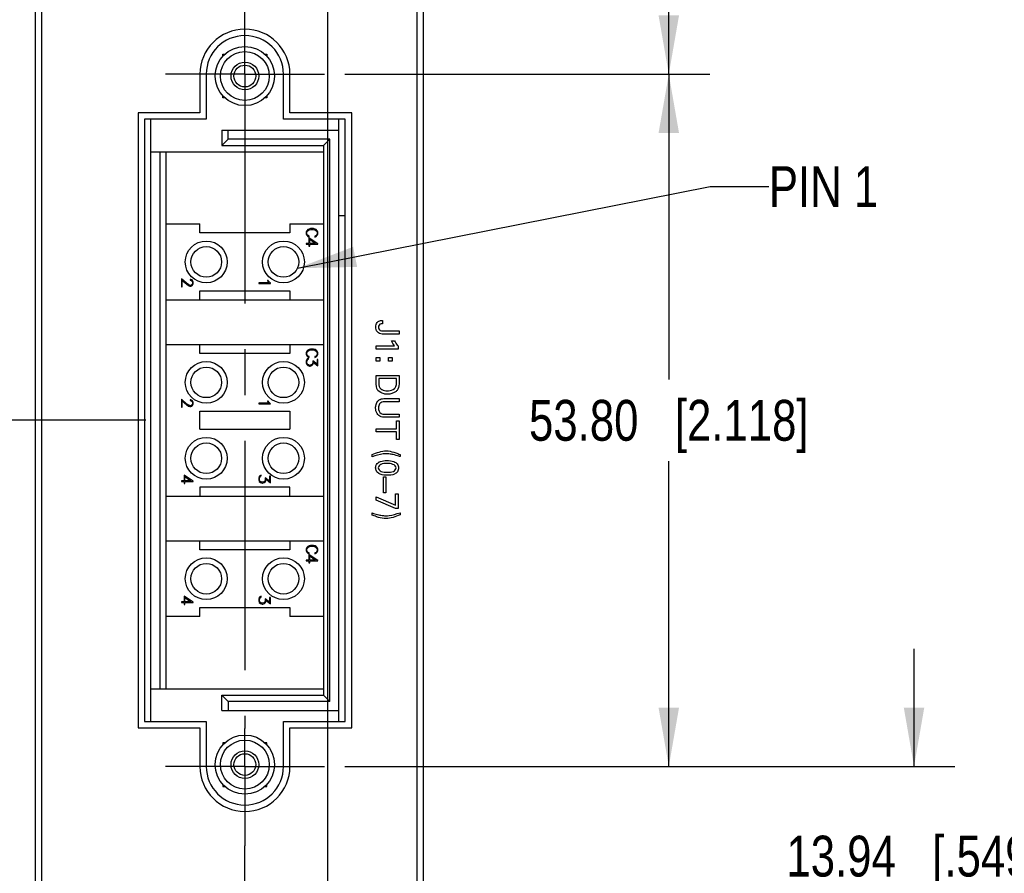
# Model space of a CAD drawing. Header units: inches. Extents: x 0 to 34, y 0 to 22.
# Tile 8 of 37: x 4.4 to 7.4, y 9.9 to 12.6. Entities that reach past the tile are written whole.
import ezdxf

# ---------------------------------------------------------------- set-up
doc = ezdxf.new("R2010")
doc.units = ezdxf.units.IN
doc.header["$LTSCALE"] = 1.87
doc.header["$MEASUREMENT"] = 0
doc.linetypes.add('CENTER', pattern=[0.6, 0.375, -0.075, 0.075, -0.075])
doc.layers.get('0').update_dxf_attribs({"linetype": 'CONTINUOUS'})
for name, color, linetype in [('02___PRT_ALL_AXES', 7, 'CONTINUOUS'), ('DETAIL', 7, 'CONTINUOUS'), ('DIMENSIONS', 7, 'CONTINUOUS')]:
    doc.layers.add(name, color=color, linetype=linetype)
doc.styles.get("Standard").update_dxf_attribs({"font": 'txt', "width": 0.8})
doc.dimstyles.new('DIMSTYLE_1', dxfattribs={"dimtxt": 0.125, "dimasz": 0.18, "dimexe": 0.125, "dimexo": 0.0625, "dimgap": 0.0625, "dimtad": 0, "dimtih": 1, "dimtoh": 1, "dimzin": 0, "dimdsep": 46, "dimtxsty": 'STANDARD', "dimblk": '_FILLED', "dimblk1": '_FILLED', "dimblk2": '_FILLED', "dimcen": 0.09, "dimazin": 0, "dimtp": 0.01, "dimtm": 0.01, "dimtfac": 1, "dimtofl": 0, "dimtmove": 0, "dimatfit": 3, "dimldrblk": '_FILLED', "dimfxl": 1, "dimtolj": 1, "dimtzin": 0, "dimarcsym": 0})
doc.dimstyles.get("Standard").update_dxf_attribs({"dimtxt": 0.125, "dimasz": 0.18, "dimexe": 0.125, "dimexo": 0.0625, "dimgap": 0.09, "dimtad": 0, "dimtih": 1, "dimtoh": 1, "dimzin": 0, "dimdsep": 46, "dimtxsty": 'STANDARD', "dimblk": '_FILLED', "dimblk1": '_FILLED', "dimblk2": '_FILLED', "dimcen": 0.09, "dimazin": 0, "dimtol": 1, "dimtp": 0.02, "dimtm": 0.02, "dimtfac": 1, "dimtofl": 0, "dimtmove": 0, "dimatfit": 3, "dimldrblk": '_FILLED', "dimfxl": 1, "dimtolj": 1, "dimtzin": 0, "dimarcsym": 0})

# ---------------------------------------------------------------- blocks, each defined once
blk = doc.blocks.new('_FILLED')
at = {"color": 0, "linetype": 'BYBLOCK'}
blk.add_solid([(0, 0), (-1, 0.174), (-1, -0.174)], dxfattribs=at)
blk = doc.blocks.new('*D3')
at = {"layer": 'DIMENSIONS', "color": 2, "linetype": 'CONTINUOUS'}
for p, q in [((5.3048, 12.8307), (5.3048, 3.996)), ((4.9048, 6.354), (4.9048, 3.996)), ((4.9048, 4.121), (4.5448, 4.121)), ((5.3048, 4.121), (5.6492, 4.121))]:
    blk.add_line(p, q, dxfattribs=at)
at = {"layer": 'DIMENSIONS', "color": 2, "linetype": 'CONTINUOUS', "xscale": 0.18, "yscale": 0.18, "zscale": 0.18}
blk.add_blockref('_FILLED', (4.9048, 4.121), dxfattribs=at)
at = {"layer": 'DIMENSIONS', "color": 2, "linetype": 'CONTINUOUS', "xscale": 0.18, "yscale": 0.18, "zscale": 0.18, "rotation": 180}
blk.add_blockref('_FILLED', (5.3048, 4.121), dxfattribs=at)
at = {"layer": 'DIMENSIONS', "color": 2, "linetype": 'CONTINUOUS', "insert": (5.7117, 4.1835), "char_height": 0.125, "width": 1.225, "attachment_point": 1, "line_spacing_factor": 0.9}
blk.add_mtext('10.16{\\ftxt.shx;\\W1.000000;\\H0.125000; }[.400]', dxfattribs=at)
blk = doc.blocks.new('*D4')
at = {"layer": 'DIMENSIONS', "color": 2, "linetype": 'CONTINUOUS'}
for p, q in [((5.3048, 12.8307), (5.3048, 5.496)), ((5.5989, 6.3794), (5.5989, 5.496)), ((5.3048, 5.621), (4.9448, 5.621)), ((5.5989, 5.621), (5.9631, 5.621))]:
    blk.add_line(p, q, dxfattribs=at)
at = {"layer": 'DIMENSIONS', "color": 2, "linetype": 'CONTINUOUS', "xscale": 0.18, "yscale": 0.18, "zscale": 0.18}
blk.add_blockref('_FILLED', (5.3048, 5.621), dxfattribs=at)
at = {"layer": 'DIMENSIONS', "color": 2, "linetype": 'CONTINUOUS', "xscale": 0.18, "yscale": 0.18, "zscale": 0.18, "rotation": 180}
blk.add_blockref('_FILLED', (5.5989, 5.621), dxfattribs=at)
at = {"layer": 'DIMENSIONS', "color": 2, "linetype": 'CONTINUOUS', "insert": (6.0256, 5.6835), "char_height": 0.125, "width": 1.125, "attachment_point": 1, "line_spacing_factor": 0.9}
blk.add_mtext('7.47{\\ftxt.shx;\\W1.000000;\\H0.125000; }[.294]', dxfattribs=at)
blk = doc.blocks.new('*D6')
at = {"layer": 'DIMENSIONS', "color": 2, "linetype": 'CONTINUOUS'}
for p, q in [((7.0989, 10.2682), (7.0989, 10.6282)), ((5.358, 10.2682), (7.2239, 10.2682)), ((5.358, 9.7194), (7.2239, 9.7194)), ((7.0989, 9.7194), (7.0989, 9.3594))]:
    blk.add_line(p, q, dxfattribs=at)
at = {"layer": 'DIMENSIONS', "color": 2, "linetype": 'CONTINUOUS', "xscale": 0.18, "yscale": 0.18, "zscale": 0.18}
for p, rotation in [((7.0989, 10.2682), 270), ((7.0989, 9.7194), 90)]:
    blk.add_blockref('_FILLED', p, dxfattribs=dict(at, rotation=rotation))
at = {"layer": 'DIMENSIONS', "color": 2, "linetype": 'CONTINUOUS', "insert": (7.0989, 10.0563), "char_height": 0.125, "width": 1.225, "attachment_point": 2, "line_spacing_factor": 0.9}
blk.add_mtext('13.94{\\ftxt.shx;\\W1.000000;\\H0.125000; }[.549]', dxfattribs=at)
blk = doc.blocks.new('*D7')
at = {"layer": 'DIMENSIONS', "color": 2, "linetype": 'CONTINUOUS'}
for p, q in [((5.358, 12.3863), (6.4739, 12.3863)), ((6.3489, 12.3863), (6.3489, 11.4523)), ((6.3489, 10.2682), (6.3489, 11.2023)), ((5.358, 10.2682), (6.4739, 10.2682))]:
    blk.add_line(p, q, dxfattribs=at)
at = {"layer": 'DIMENSIONS', "color": 2, "linetype": 'CONTINUOUS', "xscale": 0.18, "yscale": 0.18, "zscale": 0.18}
for p, rotation in [((6.3489, 12.3863), 90), ((6.3489, 10.2682), 270)]:
    blk.add_blockref('_FILLED', p, dxfattribs=dict(at, rotation=rotation))
at = {"layer": 'DIMENSIONS', "color": 2, "linetype": 'CONTINUOUS', "insert": (6.3489, 11.3898), "char_height": 0.125, "width": 1.325, "attachment_point": 2, "line_spacing_factor": 0.9}
blk.add_mtext('53.80{\\ftxt.shx;\\W1.000000;\\H0.125000; }[2.118]', dxfattribs=at)
blk = doc.blocks.new('*D8')
at = {"layer": 'DIMENSIONS', "color": 2, "linetype": 'CONTINUOUS'}
for p, q in [((5.6614, 13.2588), (6.4739, 13.2588)), ((6.3489, 13.2588), (6.3489, 12.9476)), ((6.3489, 12.3863), (6.3489, 12.6976)), ((5.358, 12.3863), (6.4739, 12.3863))]:
    blk.add_line(p, q, dxfattribs=at)
at = {"layer": 'DIMENSIONS', "color": 2, "linetype": 'CONTINUOUS', "xscale": 0.18, "yscale": 0.18, "zscale": 0.18}
for p, rotation in [((6.3489, 13.2588), 90), ((6.3489, 12.3863), 270)]:
    blk.add_blockref('_FILLED', p, dxfattribs=dict(at, rotation=rotation))
at = {"layer": 'DIMENSIONS', "color": 2, "linetype": 'CONTINUOUS', "insert": (6.3489, 12.8851), "char_height": 0.125, "width": 1.225, "attachment_point": 2, "line_spacing_factor": 0.9}
blk.add_mtext('22.16{\\ftxt.shx;\\W1.000000;\\H0.125000; }[.872]', dxfattribs=at)
blk = doc.blocks.new('*D10')
at = {"layer": 'DIMENSIONS', "color": 2, "linetype": 'CONTINUOUS'}
for p, q in [((4.9988, 13.1367), (3.5357, 13.1367)), ((3.6607, 13.1367), (3.6607, 12.357)), ((3.6607, 11.3273), (3.6607, 12.107)), ((4.6828, 11.3273), (3.5357, 11.3273))]:
    blk.add_line(p, q, dxfattribs=at)
at = {"layer": 'DIMENSIONS', "color": 2, "linetype": 'CONTINUOUS', "xscale": 0.18, "yscale": 0.18, "zscale": 0.18}
for p, rotation in [((3.6607, 13.1367), 90), ((3.6607, 11.3273), 270)]:
    blk.add_blockref('_FILLED', p, dxfattribs=dict(at, rotation=rotation))
at = {"layer": 'DIMENSIONS', "color": 2, "linetype": 'CONTINUOUS', "insert": (3.6607, 12.2945), "char_height": 0.125, "width": 1.325, "attachment_point": 2, "line_spacing_factor": 0.9}
blk.add_mtext('45.96{\\ftxt.shx;\\W1.000000;\\H0.125000; }[1.809]', dxfattribs=at)
blk = doc.blocks.new('*D11')
at = {"layer": 'DIMENSIONS', "color": 2, "linetype": 'CONTINUOUS'}
for p, q in [((4.7497, 11.3273), (3.5357, 11.3273)), ((3.6607, 11.3273), (3.6607, 10.1188)), ((3.6607, 8.6604), (3.6607, 9.8688)), ((4.7556, 8.6604), (3.5357, 8.6604))]:
    blk.add_line(p, q, dxfattribs=at)
at = {"layer": 'DIMENSIONS', "color": 2, "linetype": 'CONTINUOUS', "xscale": 0.18, "yscale": 0.18, "zscale": 0.18}
for p, rotation in [((3.6607, 11.3273), 90), ((3.6607, 8.6604), 270)]:
    blk.add_blockref('_FILLED', p, dxfattribs=dict(at, rotation=rotation))
at = {"layer": 'DIMENSIONS', "color": 2, "linetype": 'CONTINUOUS', "insert": (3.6607, 10.0563), "char_height": 0.125, "width": 1.325, "attachment_point": 2, "line_spacing_factor": 0.9}
blk.add_mtext('67.74{\\ftxt.shx;\\W1.000000;\\H0.125000; }[2.667]', dxfattribs=at)

msp = doc.modelspace()

# ---------------------------------------------------------------- linework, layer by layer
at = {"color": 7, "linetype": 'CONTINUOUS'}
for p, q in [((4.4107, 13.2588), (4.4107, 6.4419)), ((5.5989, 6.4419), (5.5989, 13.2588)), ((4.4303, 13.2194), (4.4303, 6.4812)), ((5.5792, 6.4812), (5.5792, 13.2194)), ((4.9855, 12.4418), (4.9855, 12.4478)), ((4.9855, 12.4478), (4.9914, 12.4478)), ((5.1134, 12.4478), (5.1193, 12.4478)), ((5.1193, 12.4478), (5.1193, 12.4418)), ((4.9855, 12.3139), (4.9855, 12.3198)), ((5.1193, 12.3198), (5.1193, 12.3139)), ((4.9914, 12.3139), (4.9855, 12.3139)), ((5.1193, 12.3139), (5.1134, 12.3139)), ((4.765, 10.406), (4.765, 12.2486)), ((5.3398, 10.406), (5.3398, 12.2486)), ((4.9815, 12.2155), (4.9815, 12.1682)), ((4.9815, 12.2155), (5.3398, 12.2155)), ((5.0012, 12.1879), (5.0012, 12.2155)), ((5.0012, 12.1879), (4.9815, 12.1682)), ((4.9815, 12.1682), (5.2926, 12.1682)), ((5.3122, 12.1879), (5.0012, 12.1879)), ((5.3122, 12.1879), (5.2926, 12.1682)), ((5.2926, 12.1682), (5.2926, 10.4863)), ((5.3122, 10.4667), (5.3122, 12.1879)), ((4.765, 12.1486), (5.2926, 12.1486)), ((4.7926, 12.1486), (4.7926, 10.506)), ((4.8122, 10.506), (4.8122, 12.1486)), ((4.8122, 11.9281), (4.9146, 11.9281)), ((4.9146, 11.9005), (4.9146, 11.9281)), ((5.1902, 11.9281), (5.1902, 11.9005)), ((5.1902, 11.9281), (5.2926, 11.9281)), ((5.3595, 11.9525), (5.3398, 11.9525)), ((5.1902, 11.9005), (4.9146, 11.9005)), ((5.2418, 11.9072), (5.2401, 11.9038)), ((5.2401, 11.9038), (5.2401, 11.897)), ((5.2401, 11.897), (5.2416, 11.8935)), ((5.2452, 11.9107), (5.2418, 11.9072)), ((5.2423, 11.9036), (5.2439, 11.9068)), ((5.2423, 11.8972), (5.2423, 11.9036)), ((5.2439, 11.894), (5.2423, 11.8972)), ((5.2439, 11.9068), (5.2488, 11.91)), ((5.2486, 11.9122), (5.2452, 11.9107)), ((5.2536, 11.9138), (5.2486, 11.9122)), ((5.2488, 11.91), (5.2537, 11.9116)), ((5.262, 11.9138), (5.2536, 11.9138)), ((5.2537, 11.9116), (5.2619, 11.9116)), ((5.2619, 11.9116), (5.2668, 11.91)), ((5.267, 11.9122), (5.262, 11.9138)), ((5.2668, 11.91), (5.2718, 11.9068)), ((5.2704, 11.9107), (5.267, 11.9122)), ((5.2738, 11.9072), (5.2704, 11.9107)), ((5.2733, 11.8972), (5.2717, 11.894)), ((5.2718, 11.9068), (5.2733, 11.9036)), ((5.2733, 11.9036), (5.2733, 11.8972)), ((5.2755, 11.9038), (5.2738, 11.9072)), ((5.274, 11.8935), (5.2755, 11.897)), ((5.2755, 11.897), (5.2755, 11.9038)), ((5.2401, 11.8688), (5.2401, 11.8666)), ((5.2484, 11.8688), (5.2401, 11.8688)), ((5.2401, 11.8666), (5.2484, 11.8666)), ((5.2416, 11.8935), (5.245, 11.8902)), ((5.2455, 11.8925), (5.2439, 11.894)), ((5.245, 11.8902), (5.2489, 11.8882)), ((5.2489, 11.8907), (5.2455, 11.8925)), ((5.2484, 11.8858), (5.2484, 11.8688)), ((5.2755, 11.8672), (5.2484, 11.8858)), ((5.2484, 11.8666), (5.2484, 11.86)), ((5.2489, 11.8882), (5.2489, 11.8907)), ((5.2506, 11.8688), (5.2506, 11.8815)), ((5.2506, 11.8815), (5.2688, 11.8688)), ((5.2688, 11.8688), (5.2506, 11.8688)), ((5.2506, 11.86), (5.2506, 11.8666)), ((5.2506, 11.8666), (5.2755, 11.8666)), ((5.2702, 11.8925), (5.2667, 11.8907)), ((5.2667, 11.8907), (5.2667, 11.8882)), ((5.2667, 11.8882), (5.2706, 11.8902)), ((5.2717, 11.894), (5.2702, 11.8925)), ((5.2706, 11.8902), (5.274, 11.8935)), ((5.2755, 11.8666), (5.2755, 11.8672)), ((5.2484, 11.86), (5.2506, 11.86)), ((4.8586, 11.7605), (4.8586, 11.7362)), ((4.8742, 11.7467), (4.8586, 11.7605)), ((4.8608, 11.7362), (4.8608, 11.7555)), ((4.8608, 11.7555), (4.8735, 11.7445)), ((4.8735, 11.7445), (4.8802, 11.7395)), ((4.8808, 11.7418), (4.8742, 11.7467)), ((4.8853, 11.7584), (4.8853, 11.756)), ((4.8874, 11.7584), (4.8853, 11.7584)), ((4.8853, 11.756), (4.8872, 11.756)), ((4.8872, 11.756), (4.8903, 11.7544)), ((4.8908, 11.7567), (4.8874, 11.7584)), ((4.8903, 11.7544), (4.8919, 11.7513)), ((4.8919, 11.7449), (4.8903, 11.7418)), ((4.8925, 11.755), (4.8908, 11.7567)), ((4.8919, 11.7513), (4.8919, 11.7449)), ((4.8924, 11.7413), (4.8941, 11.7447)), ((4.8941, 11.7515), (4.8925, 11.755)), ((4.8941, 11.7447), (4.8941, 11.7515)), ((5.0949, 11.7482), (5.0949, 11.746)), ((5.1257, 11.7482), (5.0949, 11.7482)), ((5.0949, 11.746), (5.1303, 11.746)), ((5.1211, 11.7548), (5.123, 11.7509)), ((5.1235, 11.7548), (5.1211, 11.7548)), ((5.123, 11.7509), (5.1257, 11.7482)), ((5.1253, 11.7513), (5.1235, 11.7548)), ((5.1303, 11.7465), (5.1253, 11.7513)), ((5.1303, 11.746), (5.1303, 11.7465)), ((4.8586, 11.7362), (4.8608, 11.7362)), ((4.8802, 11.7395), (4.8836, 11.7378)), ((4.8841, 11.7402), (4.8808, 11.7418)), ((4.8836, 11.7378), (4.8871, 11.7378)), ((4.8872, 11.7402), (4.8841, 11.7402)), ((4.8871, 11.7378), (4.8906, 11.7395)), ((4.8903, 11.7418), (4.8872, 11.7402)), ((4.8906, 11.7395), (4.8924, 11.7413)), ((4.9146, 11.6958), (4.9146, 11.7234)), ((4.9146, 11.7234), (5.1902, 11.7234)), ((5.1902, 11.7234), (5.1902, 11.6958)), ((4.8122, 11.6958), (5.2926, 11.6958)), ((4.8122, 11.5596), (5.2926, 11.5596)), ((4.9146, 11.532), (4.9146, 11.5596)), ((5.1902, 11.5596), (5.1902, 11.532)), ((5.2418, 11.5387), (5.2401, 11.5353)), ((5.2401, 11.5353), (5.2401, 11.5285)), ((5.2452, 11.5422), (5.2418, 11.5387)), ((5.2423, 11.5351), (5.2439, 11.5383)), ((5.2423, 11.5287), (5.2423, 11.5351)), ((5.2439, 11.5383), (5.2488, 11.5415)), ((5.2486, 11.5437), (5.2452, 11.5422)), ((5.2536, 11.5453), (5.2486, 11.5437)), ((5.2488, 11.5415), (5.2537, 11.5431)), ((5.262, 11.5453), (5.2536, 11.5453)), ((5.2537, 11.5431), (5.2619, 11.5431)), ((5.2619, 11.5431), (5.2668, 11.5415)), ((5.267, 11.5437), (5.262, 11.5453)), ((5.2668, 11.5415), (5.2718, 11.5383)), ((5.2704, 11.5422), (5.267, 11.5437)), ((5.2738, 11.5387), (5.2704, 11.5422)), ((5.2718, 11.5383), (5.2733, 11.5351)), ((5.2733, 11.5351), (5.2733, 11.5287)), ((5.2755, 11.5353), (5.2738, 11.5387)), ((5.2755, 11.5285), (5.2755, 11.5353)), ((5.1902, 11.532), (4.9146, 11.532)), ((5.2401, 11.5285), (5.2416, 11.525)), ((5.2416, 11.5135), (5.2401, 11.5084)), ((5.2401, 11.5084), (5.2401, 11.5034)), ((5.2401, 11.5034), (5.2418, 11.4983)), ((5.2416, 11.525), (5.245, 11.5216)), ((5.2433, 11.5153), (5.2416, 11.5135)), ((5.2439, 11.5255), (5.2423, 11.5287)), ((5.2423, 11.5083), (5.2449, 11.5136)), ((5.2423, 11.5035), (5.2423, 11.5083)), ((5.2434, 11.5003), (5.2423, 11.5035)), ((5.2472, 11.5173), (5.2433, 11.5153)), ((5.2455, 11.524), (5.2439, 11.5255)), ((5.2449, 11.5136), (5.2472, 11.5148)), ((5.245, 11.5216), (5.2489, 11.5197)), ((5.2489, 11.5222), (5.2455, 11.524)), ((5.2472, 11.5148), (5.2472, 11.5173)), ((5.2489, 11.5197), (5.2489, 11.5222)), ((5.2599, 11.5035), (5.2588, 11.5003)), ((5.2599, 11.5091), (5.2599, 11.5035)), ((5.2733, 11.4989), (5.2599, 11.5091)), ((5.2606, 11.4983), (5.2623, 11.5034)), ((5.2623, 11.5034), (5.2623, 11.5046)), ((5.2623, 11.5046), (5.2755, 11.4943)), ((5.2702, 11.524), (5.2667, 11.5222)), ((5.2667, 11.5222), (5.2667, 11.5197)), ((5.2667, 11.5197), (5.2706, 11.5216)), ((5.2717, 11.5255), (5.2702, 11.524)), ((5.2706, 11.5216), (5.274, 11.525)), ((5.2733, 11.5287), (5.2717, 11.5255)), ((5.2733, 11.5137), (5.2733, 11.4989)), ((5.2755, 11.5137), (5.2733, 11.5137)), ((5.274, 11.525), (5.2755, 11.5285)), ((5.2755, 11.4943), (5.2755, 11.5137)), ((5.2418, 11.4983), (5.2452, 11.4948)), ((5.2449, 11.4981), (5.2434, 11.5003)), ((5.2471, 11.4966), (5.2449, 11.4981)), ((5.2452, 11.4948), (5.2503, 11.4931)), ((5.2503, 11.4955), (5.2471, 11.4966)), ((5.2519, 11.4955), (5.2503, 11.4955)), ((5.2503, 11.4931), (5.2521, 11.4931)), ((5.2551, 11.4966), (5.2519, 11.4955)), ((5.2521, 11.4931), (5.2572, 11.4948)), ((5.2574, 11.4981), (5.2551, 11.4966)), ((5.2572, 11.4948), (5.2606, 11.4983)), ((5.2588, 11.5003), (5.2574, 11.4981)), ((4.8586, 11.392), (4.8586, 11.3677)), ((4.8742, 11.3782), (4.8586, 11.392)), ((4.8608, 11.3677), (4.8608, 11.387)), ((4.8608, 11.387), (4.8735, 11.376)), ((4.8853, 11.3899), (4.8853, 11.3875)), ((4.8874, 11.3899), (4.8853, 11.3899)), ((4.8853, 11.3875), (4.8872, 11.3875)), ((4.8872, 11.3875), (4.8903, 11.3859)), ((4.8908, 11.3882), (4.8874, 11.3899)), ((4.8903, 11.3859), (4.8919, 11.3828)), ((4.8925, 11.3865), (4.8908, 11.3882)), ((4.8919, 11.3828), (4.8919, 11.3764)), ((4.8941, 11.383), (4.8925, 11.3865)), ((4.8941, 11.3762), (4.8941, 11.383)), ((5.1211, 11.3863), (5.123, 11.3824)), ((5.1235, 11.3863), (5.1211, 11.3863)), ((5.1253, 11.3828), (5.1235, 11.3863)), ((5.1303, 11.378), (5.1253, 11.3828)), ((4.8586, 11.3677), (4.8608, 11.3677)), ((4.8735, 11.376), (4.8802, 11.371)), ((4.8808, 11.3733), (4.8742, 11.3782)), ((4.8802, 11.371), (4.8836, 11.3693)), ((4.8841, 11.3717), (4.8808, 11.3733)), ((4.8836, 11.3693), (4.8871, 11.3693)), ((4.8872, 11.3717), (4.8841, 11.3717)), ((4.8871, 11.3693), (4.8906, 11.371)), ((4.8903, 11.3733), (4.8872, 11.3717)), ((4.8919, 11.3764), (4.8903, 11.3733)), ((4.8906, 11.371), (4.8924, 11.3728)), ((4.8924, 11.3728), (4.8941, 11.3762)), ((4.9146, 11.2997), (4.9146, 11.3549)), ((4.9146, 11.3549), (5.1902, 11.3549)), ((5.0949, 11.3797), (5.0949, 11.3775)), ((5.1257, 11.3797), (5.0949, 11.3797)), ((5.0949, 11.3775), (5.1303, 11.3775)), ((5.123, 11.3824), (5.1257, 11.3797)), ((5.1303, 11.3775), (5.1303, 11.378)), ((5.1902, 11.3549), (5.1902, 11.2997)), ((4.9146, 11.2997), (5.1902, 11.2997)), ((4.8586, 11.1426), (4.8586, 11.1404)), ((4.867, 11.1426), (4.8586, 11.1426)), ((4.867, 11.1595), (4.867, 11.1426)), ((4.8941, 11.1409), (4.867, 11.1595)), ((4.8691, 11.1426), (4.8691, 11.1552)), ((4.8691, 11.1552), (4.8874, 11.1426)), ((4.8874, 11.1426), (4.8691, 11.1426)), ((5.0964, 11.1558), (5.0949, 11.1507)), ((5.0949, 11.1507), (5.0949, 11.1456)), ((5.0949, 11.1456), (5.0966, 11.1405)), ((5.0981, 11.1576), (5.0964, 11.1558)), ((5.097, 11.1505), (5.0997, 11.1559)), ((5.097, 11.1457), (5.097, 11.1505)), ((5.0982, 11.1426), (5.097, 11.1457)), ((5.102, 11.1595), (5.0981, 11.1576)), ((5.0996, 11.1403), (5.0982, 11.1426)), ((5.0997, 11.1559), (5.102, 11.157)), ((5.102, 11.157), (5.102, 11.1595)), ((5.1136, 11.1426), (5.1121, 11.1403)), ((5.1147, 11.1457), (5.1136, 11.1426)), ((5.1147, 11.1514), (5.1147, 11.1457)), ((5.1281, 11.1412), (5.1147, 11.1514)), ((5.1154, 11.1405), (5.1171, 11.1456)), ((5.1171, 11.1456), (5.1171, 11.1469)), ((5.1171, 11.1469), (5.1303, 11.1365)), ((5.1281, 11.156), (5.1281, 11.1412)), ((5.1303, 11.156), (5.1281, 11.156)), ((5.1303, 11.1365), (5.1303, 11.156)), ((4.8586, 11.1404), (4.867, 11.1404)), ((4.867, 11.1404), (4.867, 11.1338)), ((4.867, 11.1338), (4.8691, 11.1338)), ((4.8691, 11.1338), (4.8691, 11.1404)), ((4.8691, 11.1404), (4.8941, 11.1404)), ((4.8941, 11.1404), (4.8941, 11.1409)), ((4.9146, 11.1226), (4.9146, 11.095)), ((5.1902, 11.1226), (4.9146, 11.1226)), ((5.0966, 11.1405), (5.1, 11.1371)), ((5.1019, 11.1389), (5.0996, 11.1403)), ((5.1, 11.1371), (5.1051, 11.1354)), ((5.1051, 11.1378), (5.1019, 11.1389)), ((5.1067, 11.1378), (5.1051, 11.1378)), ((5.1051, 11.1354), (5.1068, 11.1354)), ((5.1099, 11.1389), (5.1067, 11.1378)), ((5.1068, 11.1354), (5.1119, 11.1371)), ((5.1121, 11.1403), (5.1099, 11.1389)), ((5.1119, 11.1371), (5.1154, 11.1405)), ((5.1902, 11.095), (5.1902, 11.1226)), ((4.8122, 11.095), (5.2926, 11.095)), ((4.8122, 10.9588), (5.2926, 10.9588)), ((4.9146, 10.9312), (4.9146, 10.9588)), ((5.1902, 10.9312), (4.9146, 10.9312)), ((5.1902, 10.9588), (5.1902, 10.9312)), ((5.2418, 10.938), (5.2401, 10.9345)), ((5.2401, 10.9345), (5.2401, 10.9277)), ((5.2452, 10.9414), (5.2418, 10.938)), ((5.2423, 10.9343), (5.2439, 10.9375)), ((5.2423, 10.9279), (5.2423, 10.9343)), ((5.2439, 10.9375), (5.2488, 10.9407)), ((5.2486, 10.9429), (5.2452, 10.9414)), ((5.2536, 10.9445), (5.2486, 10.9429)), ((5.2488, 10.9407), (5.2537, 10.9423)), ((5.262, 10.9445), (5.2536, 10.9445)), ((5.2537, 10.9423), (5.2619, 10.9423)), ((5.2619, 10.9423), (5.2668, 10.9407)), ((5.267, 10.9429), (5.262, 10.9445)), ((5.2668, 10.9407), (5.2718, 10.9375)), ((5.2704, 10.9414), (5.267, 10.9429)), ((5.2738, 10.938), (5.2704, 10.9414)), ((5.2718, 10.9375), (5.2733, 10.9343)), ((5.2733, 10.9343), (5.2733, 10.9279)), ((5.2755, 10.9345), (5.2738, 10.938)), ((5.2755, 10.9277), (5.2755, 10.9345)), ((5.2401, 10.9277), (5.2416, 10.9243)), ((5.2416, 10.9243), (5.245, 10.9209)), ((5.2439, 10.9247), (5.2423, 10.9279)), ((5.2455, 10.9232), (5.2439, 10.9247)), ((5.245, 10.9209), (5.2489, 10.9189)), ((5.2489, 10.9214), (5.2455, 10.9232)), ((5.2484, 10.9165), (5.2484, 10.8995)), ((5.2755, 10.8979), (5.2484, 10.9165)), ((5.2489, 10.9189), (5.2489, 10.9214)), ((5.2506, 10.8995), (5.2506, 10.9122)), ((5.2506, 10.9122), (5.2688, 10.8995)), ((5.2702, 10.9232), (5.2667, 10.9214)), ((5.2667, 10.9214), (5.2667, 10.9189)), ((5.2667, 10.9189), (5.2706, 10.9209)), ((5.2717, 10.9247), (5.2702, 10.9232)), ((5.2706, 10.9209), (5.274, 10.9243)), ((5.2733, 10.9279), (5.2717, 10.9247)), ((5.274, 10.9243), (5.2755, 10.9277)), ((5.2401, 10.8995), (5.2401, 10.8973)), ((5.2484, 10.8995), (5.2401, 10.8995)), ((5.2401, 10.8973), (5.2484, 10.8973)), ((5.2484, 10.8973), (5.2484, 10.8907)), ((5.2484, 10.8907), (5.2506, 10.8907)), ((5.2688, 10.8995), (5.2506, 10.8995)), ((5.2506, 10.8907), (5.2506, 10.8973)), ((5.2506, 10.8973), (5.2755, 10.8973)), ((5.2755, 10.8973), (5.2755, 10.8979)), ((4.867, 10.7891), (4.867, 10.7721)), ((4.8941, 10.7704), (4.867, 10.7891)), ((4.8692, 10.7721), (4.8692, 10.7848)), ((4.8692, 10.7848), (4.8874, 10.7721)), ((5.0965, 10.7853), (5.0949, 10.7802)), ((5.0982, 10.7871), (5.0965, 10.7853)), ((5.0971, 10.7801), (5.0998, 10.7854)), ((5.1021, 10.789), (5.0982, 10.7871)), ((5.0998, 10.7854), (5.1021, 10.7865)), ((5.1021, 10.7865), (5.1021, 10.789)), ((5.1148, 10.7809), (5.1148, 10.7752)), ((5.1282, 10.7707), (5.1148, 10.7809)), ((5.1282, 10.7855), (5.1282, 10.7707)), ((5.1303, 10.7855), (5.1282, 10.7855)), ((5.1303, 10.766), (5.1303, 10.7855)), ((4.8587, 10.7721), (4.8587, 10.7699)), ((4.867, 10.7721), (4.8587, 10.7721)), ((4.8587, 10.7699), (4.867, 10.7699)), ((4.867, 10.7699), (4.867, 10.7633)), ((4.867, 10.7633), (4.8692, 10.7633)), ((4.8874, 10.7721), (4.8692, 10.7721)), ((4.8692, 10.7633), (4.8692, 10.7699)), ((4.8692, 10.7699), (4.8941, 10.7699)), ((4.8941, 10.7699), (4.8941, 10.7704)), ((4.9146, 10.7265), (4.9146, 10.7541)), ((4.9146, 10.7541), (5.1902, 10.7541)), ((5.0949, 10.7802), (5.0949, 10.7751)), ((5.0949, 10.7751), (5.0966, 10.77)), ((5.0966, 10.77), (5.1001, 10.7666)), ((5.0971, 10.7752), (5.0971, 10.7801)), ((5.0982, 10.7721), (5.0971, 10.7752)), ((5.0997, 10.7699), (5.0982, 10.7721)), ((5.1019, 10.7684), (5.0997, 10.7699)), ((5.1001, 10.7666), (5.1051, 10.7649)), ((5.1052, 10.7673), (5.1019, 10.7684)), ((5.1051, 10.7649), (5.1069, 10.7649)), ((5.1067, 10.7673), (5.1052, 10.7673)), ((5.1099, 10.7684), (5.1067, 10.7673)), ((5.1069, 10.7649), (5.112, 10.7666)), ((5.1122, 10.7699), (5.1099, 10.7684)), ((5.112, 10.7666), (5.1154, 10.77)), ((5.1137, 10.7721), (5.1122, 10.7699)), ((5.1148, 10.7752), (5.1137, 10.7721)), ((5.1154, 10.77), (5.1171, 10.7751)), ((5.1171, 10.7751), (5.1171, 10.7764)), ((5.1171, 10.7764), (5.1303, 10.766)), ((5.1902, 10.7541), (5.1902, 10.7265)), ((4.9146, 10.7265), (4.8122, 10.7265)), ((5.2926, 10.7265), (5.1902, 10.7265)), ((4.765, 10.506), (5.2926, 10.506)), ((4.9815, 10.4391), (4.9815, 10.4863)), ((5.0012, 10.4667), (4.9815, 10.4863)), ((4.9815, 10.4863), (5.2926, 10.4863)), ((5.3122, 10.4667), (5.2926, 10.4863)), ((5.0012, 10.4667), (5.0012, 10.4391)), ((5.3122, 10.4667), (5.0012, 10.4667)), ((4.9815, 10.4391), (5.3398, 10.4391)), ((4.9855, 10.3407), (4.9855, 10.3347)), ((4.9914, 10.3407), (4.9855, 10.3407)), ((5.1193, 10.3407), (5.1134, 10.3407)), ((5.1193, 10.3347), (5.1193, 10.3407)), ((4.9855, 10.2128), (4.9855, 10.2068)), ((5.1193, 10.2068), (5.1193, 10.2128)), ((4.9855, 10.2068), (4.9914, 10.2068)), ((5.1134, 10.2068), (5.1193, 10.2068))]:
    msp.add_line(p, q, dxfattribs=at)
at = {"color": 40, "linetype": 'CONTINUOUS'}
for p, q in [((5.4728, 11.6332), (5.4728, 11.6229)), ((5.4752, 11.6009), (5.5239, 11.6009)), ((5.5239, 11.6009), (5.5239, 11.5912)), ((5.5239, 11.5912), (5.4726, 11.5912)), ((5.5007, 11.5705), (5.5104, 11.5705)), ((5.4537, 11.5455), (5.4537, 11.5548)), ((5.4537, 11.5548), (5.5104, 11.5548)), ((5.521, 11.5455), (5.4537, 11.5455)), ((5.521, 11.5542), (5.521, 11.5455)), ((5.4537, 11.5083), (5.4537, 11.5191)), ((5.4537, 11.5191), (5.4652, 11.5191)), ((5.4652, 11.5083), (5.4537, 11.5083)), ((5.4652, 11.5191), (5.4652, 11.5083)), ((5.4915, 11.5083), (5.4915, 11.5191)), ((5.4915, 11.5191), (5.503, 11.5191)), ((5.503, 11.5083), (5.4915, 11.5083)), ((5.503, 11.5191), (5.503, 11.5083)), ((5.4537, 11.4448), (5.4537, 11.4645)), ((5.4537, 11.4645), (5.5239, 11.4645)), ((5.4617, 11.4548), (5.4617, 11.4453)), ((5.5159, 11.4548), (5.4617, 11.4548)), ((5.5159, 11.4431), (5.5159, 11.4548)), ((5.5239, 11.4645), (5.5239, 11.4442)), ((5.5239, 11.3841), (5.4805, 11.3841)), ((5.4811, 11.3938), (5.5239, 11.3938)), ((5.5239, 11.3938), (5.5239, 11.3841)), ((5.5239, 11.3366), (5.4807, 11.3366)), ((5.4808, 11.346), (5.5239, 11.346)), ((5.5157, 11.3017), (5.5157, 11.3252)), ((5.5157, 11.3252), (5.5239, 11.3252)), ((5.5239, 11.346), (5.5239, 11.3366)), ((5.5239, 11.3252), (5.5239, 11.2685)), ((5.4537, 11.292), (5.4537, 11.3017)), ((5.4537, 11.3017), (5.5157, 11.3017)), ((5.5157, 11.292), (5.4537, 11.292)), ((5.5157, 11.2685), (5.5157, 11.292)), ((5.5239, 11.2685), (5.5157, 11.2685)), ((5.4417, 11.2158), (5.4417, 11.2222)), ((5.5269, 11.2228), (5.5269, 11.2164)), ((5.4762, 11.1058), (5.4762, 11.1544)), ((5.4762, 11.1544), (5.4832, 11.1544)), ((5.4832, 11.1544), (5.4832, 11.1058)), ((5.4537, 11.0826), (5.4537, 11.0936)), ((5.4537, 11.0936), (5.513, 11.0678)), ((5.5128, 11.0579), (5.4537, 11.0826)), ((5.4832, 11.1058), (5.4762, 11.1058)), ((5.513, 11.0678), (5.513, 11.1024)), ((5.513, 11.1024), (5.521, 11.1024)), ((5.521, 11.1024), (5.521, 11.0579)), ((5.521, 11.0579), (5.5128, 11.0579)), ((5.4417, 11.0373), (5.4417, 11.0438)), ((5.5269, 11.0443), (5.5269, 11.038))]:
    msp.add_line(p, q, dxfattribs=at)
at = {"color": 7, "linetype": 'CONTINUOUS'}
for centre, radius in [((5.0524, 12.3808), 0.0906), ((5.0524, 12.3808), 0.0748), ((5.0524, 12.3808), 0.0424), ((5.0524, 12.3808), 0.0333), ((4.9343, 11.8119), 0.064), ((5.1705, 11.8119), 0.064), ((4.9343, 11.8119), 0.0468), ((5.1705, 11.8119), 0.0468), ((4.9343, 11.4434), 0.064), ((5.1705, 11.4434), 0.064), ((4.9343, 11.4434), 0.0468), ((5.1705, 11.4434), 0.0468), ((4.9343, 11.2112), 0.064), ((5.1705, 11.2112), 0.064), ((4.9343, 11.2112), 0.0468), ((5.1705, 11.2112), 0.0468), ((4.9343, 10.8426), 0.064), ((5.1705, 10.8426), 0.064), ((4.9343, 10.8426), 0.0468), ((5.1705, 10.8426), 0.0468), ((5.0524, 10.2738), 0.0906), ((5.0524, 10.2738), 0.0748), ((5.0524, 10.2738), 0.0424), ((5.0524, 10.2738), 0.0333)]:
    msp.add_circle(centre, radius, dxfattribs=at)
at = {"color": 40, "linetype": 'CONTINUOUS'}
for points, knots in [([(5.4526, 11.613), (5.4526, 11.6141), (5.453, 11.6203), (5.4559, 11.6267), (5.4599, 11.6297)], [0, 0, 0, 0, 0.189069, 1, 1, 1, 1]), ([(5.4599, 11.6297), (5.4628, 11.6319), (5.4675, 11.6331), (5.4719, 11.6332), (5.4728, 11.6332)], [0, 0, 0, 0, 0.808316, 1, 1, 1, 1]), ([(5.4726, 11.5912), (5.4672, 11.5912), (5.4557, 11.596), (5.4526, 11.6076), (5.4526, 11.613)], [0, 0, 0, 0, 0.502063, 1, 1, 1, 1]), ([(5.4651, 11.6213), (5.4631, 11.6201), (5.4612, 11.6168), (5.4608, 11.6134), (5.4608, 11.6123)], [0, 0, 0, 0, 0.671879, 1, 1, 1, 1]), ([(5.5104, 11.5705), (5.5128, 11.566), (5.5162, 11.5604), (5.5201, 11.5552), (5.521, 11.5542)], [0, 0, 0, 0, 0.78766, 1, 1, 1, 1]), ([(5.5097, 11.4245), (5.5132, 11.4276), (5.5158, 11.4346), (5.5159, 11.4412), (5.5159, 11.4431)], [0, 0, 0, 0, 0.704111, 1, 1, 1, 1]), ([(5.5239, 11.4442), (5.5239, 11.4368), (5.5236, 11.4257), (5.5169, 11.4177), (5.5148, 11.4159)], [0, 0, 0, 0, 0.728768, 1, 1, 1, 1]), ([(5.4882, 11.4072), (5.4848, 11.4072), (5.4743, 11.4082), (5.4639, 11.4134), (5.4594, 11.4189)], [0, 0, 0, 0, 0.326928, 1, 1, 1, 1]), ([(5.4656, 11.4269), (5.4671, 11.4248), (5.4734, 11.4191), (5.4822, 11.4176), (5.4878, 11.4176)], [0, 0, 0, 0, 0.31309, 1, 1, 1, 1]), ([(5.4878, 11.4176), (5.489, 11.4176), (5.4966, 11.4179), (5.5049, 11.4201), (5.5097, 11.4245)], [0, 0, 0, 0, 0.152038, 1, 1, 1, 1]), ([(5.4522, 11.365), (5.4522, 11.3669), (5.4529, 11.376), (5.4575, 11.3856), (5.4634, 11.3898)], [0, 0, 0, 0, 0.208542, 1, 1, 1, 1]), ([(5.4634, 11.3898), (5.4643, 11.3903), (5.4695, 11.3935), (5.476, 11.3938), (5.4811, 11.3938)], [0, 0, 0, 0, 0.165075, 1, 1, 1, 1]), ([(5.4805, 11.3841), (5.4788, 11.3841), (5.4745, 11.384), (5.4701, 11.3826), (5.4678, 11.381)], [0, 0, 0, 0, 0.36919, 1, 1, 1, 1]), ([(5.462, 11.3423), (5.46, 11.3439), (5.4542, 11.3503), (5.4522, 11.3591), (5.4522, 11.365)], [0, 0, 0, 0, 0.30612, 1, 1, 1, 1]), ([(5.4678, 11.381), (5.4665, 11.38), (5.4622, 11.3756), (5.4609, 11.3692), (5.4609, 11.365)], [0, 0, 0, 0, 0.284484, 1, 1, 1, 1]), ([(5.4609, 11.365), (5.4609, 11.3588), (5.4657, 11.3467), (5.4768, 11.346), (5.4808, 11.346)], [0, 0, 0, 0, 0.603986, 1, 1, 1, 1]), ([(5.4807, 11.3366), (5.4795, 11.3366), (5.4729, 11.3366), (5.4662, 11.3389), (5.462, 11.3423)], [0, 0, 0, 0, 0.179636, 1, 1, 1, 1]), ([(5.4852, 11.2249), (5.4819, 11.2249), (5.467, 11.2239), (5.4527, 11.2192), (5.4417, 11.2158)], [0, 0, 0, 0, 0.225478, 1, 1, 1, 1]), ([(5.4635, 11.1998), (5.4648, 11.2004), (5.472, 11.2035), (5.4801, 11.2042), (5.4866, 11.2042)], [0, 0, 0, 0, 0.175087, 1, 1, 1, 1]), ([(5.5062, 11.2222), (5.5042, 11.2226), (5.4973, 11.2241), (5.4902, 11.2249), (5.4852, 11.2249)], [0, 0, 0, 0, 0.299094, 1, 1, 1, 1]), ([(5.4866, 11.2042), (5.4939, 11.2042), (5.5054, 11.2033), (5.5197, 11.195), (5.5224, 11.186), (5.5224, 11.1816)], [0, 0, 0, 0, 0.464362, 0.719437, 1, 1, 1, 1]), ([(5.5269, 11.2164), (5.5255, 11.2168), (5.5188, 11.219), (5.5119, 11.2209), (5.5062, 11.2222)], [0, 0, 0, 0, 0.19292, 1, 1, 1, 1]), ([(5.5077, 11.2297), (5.5097, 11.2291), (5.5162, 11.227), (5.5225, 11.2245), (5.5269, 11.2228)], [0, 0, 0, 0, 0.315198, 1, 1, 1, 1]), ([(5.4523, 11.1818), (5.4523, 11.1839), (5.4533, 11.1912), (5.4588, 11.1975), (5.4635, 11.1998)], [0, 0, 0, 0, 0.285156, 1, 1, 1, 1]), ([(5.4575, 11.1684), (5.4565, 11.1695), (5.4536, 11.1734), (5.4523, 11.1785), (5.4523, 11.1818)], [0, 0, 0, 0, 0.312492, 1, 1, 1, 1]), ([(5.4871, 11.1948), (5.4807, 11.1948), (5.4696, 11.1957), (5.4604, 11.186), (5.4604, 11.1817)], [0, 0, 0, 0, 0.596685, 1, 1, 1, 1]), ([(5.4604, 11.1817), (5.4604, 11.177), (5.4704, 11.1678), (5.4812, 11.1685), (5.4873, 11.1685)], [0, 0, 0, 0, 0.436686, 1, 1, 1, 1]), ([(5.5146, 11.1815), (5.5146, 11.1863), (5.5042, 11.1957), (5.4932, 11.1948), (5.4871, 11.1948)], [0, 0, 0, 0, 0.439167, 1, 1, 1, 1]), ([(5.4873, 11.1685), (5.4939, 11.1685), (5.5053, 11.1673), (5.5146, 11.1772), (5.5146, 11.1815)], [0, 0, 0, 0, 0.607839, 1, 1, 1, 1]), ([(5.5224, 11.1816), (5.5224, 11.1774), (5.5203, 11.1691), (5.507, 11.1599), (5.4955, 11.159), (5.4881, 11.159)], [0, 0, 0, 0, 0.273563, 0.51639, 1, 1, 1, 1]), ([(5.4881, 11.159), (5.4846, 11.159), (5.4739, 11.1594), (5.4625, 11.1631), (5.4575, 11.1684)], [0, 0, 0, 0, 0.330142, 1, 1, 1, 1]), ([(5.4417, 11.0438), (5.4431, 11.0433), (5.4499, 11.0411), (5.4568, 11.0393), (5.4625, 11.038)], [0, 0, 0, 0, 0.194563, 1, 1, 1, 1]), ([(5.461, 11.0304), (5.459, 11.0311), (5.4525, 11.0332), (5.4461, 11.0356), (5.4417, 11.0373)], [0, 0, 0, 0, 0.31449, 1, 1, 1, 1]), ([(5.4625, 11.038), (5.4645, 11.0375), (5.4714, 11.0361), (5.4785, 11.0353), (5.4835, 11.0353)], [0, 0, 0, 0, 0.297063, 1, 1, 1, 1]), ([(5.4835, 11.0353), (5.4868, 11.0353), (5.5016, 11.0363), (5.5159, 11.041), (5.5269, 11.0443)], [0, 0, 0, 0, 0.224655, 1, 1, 1, 1])]:
    msp.add_open_spline(points, degree=3, knots=knots, dxfattribs=at)
for points in [[(5.4608, 11.6123), (5.4608, 11.6087), (5.4627, 11.6045), (5.4658, 11.6026)], [(5.4728, 11.6229), (5.4702, 11.6228), (5.4673, 11.6228), (5.4651, 11.6213)], [(5.4658, 11.6026), (5.4685, 11.601), (5.472, 11.6009), (5.4752, 11.6009)], [(5.5104, 11.5548), (5.5065, 11.5596), (5.5033, 11.5649), (5.5007, 11.5705)], [(5.4594, 11.4189), (5.4538, 11.4257), (5.4537, 11.436), (5.4537, 11.4448)], [(5.4617, 11.4453), (5.4617, 11.439), (5.4618, 11.4319), (5.4656, 11.4269)], [(5.5148, 11.4159), (5.5077, 11.4098), (5.4975, 11.4072), (5.4882, 11.4072)], [(5.4417, 11.2222), (5.4556, 11.2278), (5.4701, 11.2337), (5.485, 11.2337)], [(5.485, 11.2337), (5.4927, 11.2337), (5.5003, 11.232), (5.5077, 11.2297)], [(5.4837, 11.0264), (5.476, 11.0264), (5.4683, 11.0282), (5.461, 11.0304)], [(5.5269, 11.038), (5.513, 11.0324), (5.4986, 11.0264), (5.4837, 11.0264)]]:
    msp.add_open_spline(points, degree=3, dxfattribs=at)
at = {"layer": '02___PRT_ALL_AXES', "color": 7, "linetype": 'CENTER'}
for p, q in [((5.0524, 12.3863), (5.0524, 12.6295)), ((5.0524, 12.3863), (4.8093, 12.3863)), ((5.0524, 12.3863), (5.0524, 10.3842)), ((5.0524, 12.3863), (5.2955, 12.3863)), ((5.0524, 10.2682), (5.0524, 10.3842)), ((5.0524, 10.2682), (4.8093, 10.2682)), ((5.0524, 10.2682), (5.0524, 10.0251)), ((5.0524, 10.2682), (5.2955, 10.2682)), ((5.0524, 9.7194), (5.0524, 10.0251))]:
    msp.add_line(p, q, dxfattribs=at)
at = {"layer": '02___PRT_ALL_AXES', "color": 7, "linetype": 'CONTINUOUS'}
for p, q in [((4.9146, 12.3863), (4.9146, 12.2682)), ((4.9343, 12.3863), (4.9343, 12.2486)), ((5.1705, 12.2486), (5.1705, 12.3863)), ((5.1902, 12.2682), (5.1902, 12.3863)), ((4.7256, 12.2682), (4.7256, 10.3863)), ((4.9146, 12.2682), (4.7256, 12.2682)), ((5.3792, 12.2682), (5.1902, 12.2682)), ((5.3792, 10.3863), (5.3792, 12.2682)), ((4.7453, 12.2486), (4.7453, 10.406)), ((4.9343, 12.2486), (4.7453, 12.2486)), ((5.3595, 12.2486), (5.1705, 12.2486)), ((5.3595, 10.406), (5.3595, 12.2486)), ((4.7453, 10.406), (4.9343, 10.406)), ((4.9343, 10.406), (4.9343, 10.2682)), ((5.1705, 10.2682), (5.1705, 10.406)), ((5.1705, 10.406), (5.3595, 10.406)), ((4.7256, 10.3863), (4.9146, 10.3863)), ((4.9146, 10.3863), (4.9146, 10.2682)), ((5.1902, 10.2682), (5.1902, 10.3863)), ((5.1902, 10.3863), (5.3792, 10.3863))]:
    msp.add_line(p, q, dxfattribs=at)
for centre, radius, start, end in [((5.0524, 12.3863), 0.1378, 0, 180), ((5.0524, 12.3863), 0.1181, 0, 180), ((5.0524, 10.2682), 0.1378, 180, 360), ((5.0524, 10.2682), 0.1181, 180, 360)]:
    msp.add_arc(centre, radius, start, end, dxfattribs=at)

# ---------------------------------------------------------------- texts
at = {"layer": 'DETAIL', "color": 2, "linetype": 'CONTINUOUS', "insert": (6.655, 12.1048), "char_height": 0.125, "width": 0.5, "attachment_point": 1, "line_spacing_factor": 0.9}
msp.add_mtext('PIN 1', dxfattribs=at)

# ---------------------------------------------------------------- dimensions: what is measured, and where the dimension line sits
at = {"layer": 'DIMENSIONS', "color": 2, "linetype": 'CONTINUOUS'}
for base, p1, p2, angle, picture, middle in [((6.3489, 13.2588), (5.2955, 12.3863), (5.5989, 13.2588), 90, '*D8', (6.3489, 12.8226)), ((3.6607, 11.3273), (5.0613, 13.1367), (4.7453, 11.3273), 270, '*D10', (3.6607, 12.232)), ((6.3489, 12.3863), (5.2955, 10.2682), (5.2955, 12.3863), 90, '*D7', (6.3489, 11.3273)), ((3.6607, 8.6604), (4.8122, 11.3273), (4.8181, 8.6604), 270, '*D11', (3.6607, 9.9938)), ((7.0989, 10.2682), (5.2955, 9.7194), (5.2955, 10.2682), 90, '*D6', (7.0989, 9.9938))]:
    dim = msp.add_linear_dim(base=base, p1=p1, p2=p2, angle=angle, dimstyle='DIMSTYLE_1', dxfattribs=at)
    dim.commit()
    dim.dimension.update_dxf_attribs({"geometry": picture, "text_midpoint": middle, "dimtype": 160})
for base, p1, p2, picture, middle in [((5.3048, 4.121), (4.9048, 6.4165), (5.3048, 12.8932), '*D3', (6.3242, 4.121)), ((5.5989, 5.621), (5.3048, 12.8932), (5.5989, 6.4419), '*D4', (6.5881, 5.621))]:
    dim = msp.add_linear_dim(base=base, p1=p1, p2=p2, dimstyle='DIMSTYLE_1', dxfattribs=at)
    dim.commit()
    dim.dimension.update_dxf_attribs({"geometry": picture, "text_midpoint": middle, "dimtype": 160})

# ---------------------------------------------------------------- leaders
at = {"layer": 'DETAIL', "color": 2, "linetype": 'CONTINUOUS'}
msp.add_leader([(5.2131, 11.7925), (6.475, 12.0423), (6.655, 12.0423)], dimstyle='STANDARD', override={"dimtad": 0}, dxfattribs=at)

doc.saveas('drawing.dxf')
